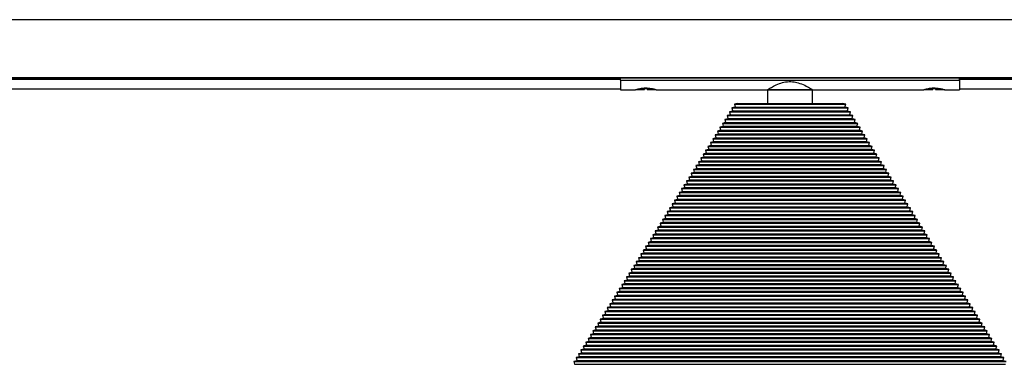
# Model space of a CAD drawing. Header units: millimetres. Extents: x 133 to 3132, y 431 to 1513.
# Tile 5 of 11: x 1204 to 1552, y 871 to 993. Entities that reach past the tile are written whole.
import ezdxf

# ---------------------------------------------------------------- set-up
doc = ezdxf.new("R2010")
doc.units = ezdxf.units.MM

msp = doc.modelspace()

# ---------------------------------------------------------------- linework, layer by layer
at = {"color": 7, "linetype": 'Continuous', "lineweight": 25}
for p, q in [((2726.6, 993.04), (226.6, 993.04)), ((226.6, 972.6), (2726.6, 972.6)), ((2726.6, 972.54), (226.6, 972.54)), ((991.6, 972.3), (1416.6, 972.3)), ((1416.6, 971.94), (991.6, 971.94)), ((1416.6, 972.54), (1416.6, 972.51)), ((1416.6, 971.72), (1416.6, 972.51)), ((1416.6, 972.51), (1536.6, 972.51)), ((1416.6, 972.51), (1418.1, 972.51)), ((1418.1, 972.54), (1418.1, 972.51)), ((1419.6, 972.54), (1419.6, 972.51)), ((1422.15, 972.54), (1422.15, 972.51)), ((1423.22, 972.54), (1423.25, 972.51)), ((1428.2, 972.54), (1428.2, 972.51)), ((1428.2, 972.51), (1520.1, 972.51)), ((1520.1, 972.54), (1520.1, 972.51)), ((1524.15, 972.54), (1524.15, 972.51)), ((1525.1, 972.54), (1525.14, 972.51)), ((1530.2, 972.54), (1530.2, 972.51)), ((1530.2, 972.51), (1536.6, 972.51)), ((1536.6, 972.54), (1536.6, 972.51)), ((1536.6, 971.72), (1536.6, 972.51)), ((1536.6, 972.3), (1961.6, 972.3)), ((1961.6, 971.94), (1536.6, 971.94)), ((991.6, 968.59), (1416.6, 968.59)), ((1416.6, 971.72), (1536.6, 971.72)), ((1416.6, 971.72), (1416.6, 968.29)), ((1422.4, 968.38), (1425.1, 968.38)), ((1426.16, 968.63), (1425.16, 968.63)), ((1426.1, 968.38), (1428.85, 968.38)), ((1428.85, 968.38), (1428.74, 968.41)), ((1524.35, 968.38), (1527.1, 968.38)), ((1528.05, 968.63), (1527.05, 968.63)), ((1528.1, 968.38), (1530.81, 968.38)), ((1536.6, 971.72), (1536.6, 968.29)), ((1536.6, 968.59), (1961.6, 968.59)), ((1416.6, 968.29), (1421.85, 968.29)), ((1429.3, 968.29), (1468.6, 968.29)), ((1468.6, 968.29), (1468.6, 963.48)), ((1484.6, 968.29), (1468.6, 968.29)), ((1468.6, 968.29), (1484.6, 968.29)), ((1484.6, 968.29), (1523.85, 968.29)), ((1484.6, 963.48), (1484.6, 968.29)), ((1531.3, 968.29), (1536.6, 968.29)), ((1457.11, 962.12), (1456.06, 961.86)), ((1456.06, 961.86), (1456.31, 960.85)), ((1456.06, 961.86), (1497.15, 961.86)), ((1457.95, 963.48), (1456.91, 963.22)), ((1456.91, 963.22), (1457.16, 962.2)), ((1456.91, 963.22), (1496.3, 963.22)), ((1457.16, 962.2), (1457.11, 962.12)), ((1457.11, 962.12), (1496.1, 962.12)), ((1457.16, 962.2), (1496.05, 962.2)), ((1457.95, 963.48), (1495.25, 963.48)), ((1496.3, 963.22), (1495.25, 963.48)), ((1496.05, 962.2), (1496.3, 963.22)), ((1496.1, 962.12), (1496.05, 962.2)), ((1497.15, 961.86), (1496.1, 962.12)), ((1496.9, 960.85), (1497.15, 961.86)), ((1454.56, 958.05), (1453.52, 957.79)), ((1455.41, 959.41), (1454.36, 959.15)), ((1454.36, 959.15), (1454.61, 958.13)), ((1454.36, 959.15), (1498.84, 959.15)), ((1454.61, 958.13), (1454.56, 958.05)), ((1454.56, 958.05), (1498.65, 958.05)), ((1454.61, 958.13), (1498.59, 958.13)), ((1456.26, 960.76), (1455.21, 960.5)), ((1455.21, 960.5), (1455.46, 959.49)), ((1455.21, 960.5), (1498, 960.5)), ((1455.46, 959.49), (1455.41, 959.41)), ((1455.41, 959.41), (1497.8, 959.41)), ((1455.46, 959.49), (1497.74, 959.49)), ((1456.31, 960.85), (1456.26, 960.76)), ((1456.26, 960.76), (1496.95, 960.76)), ((1456.31, 960.85), (1496.9, 960.85)), ((1496.95, 960.76), (1496.9, 960.85)), ((1498, 960.5), (1496.95, 960.76)), ((1497.74, 959.49), (1498, 960.5)), ((1497.8, 959.41), (1497.74, 959.49)), ((1498.84, 959.15), (1497.8, 959.41)), ((1498.59, 958.13), (1498.84, 959.15)), ((1498.65, 958.05), (1498.59, 958.13)), ((1499.69, 957.79), (1498.65, 958.05)), ((1452.87, 955.33), (1451.82, 955.08)), ((1451.82, 955.08), (1452.07, 954.06)), ((1451.82, 955.08), (1501.39, 955.08)), ((1453.71, 956.69), (1452.67, 956.43)), ((1452.67, 956.43), (1452.92, 955.42)), ((1452.67, 956.43), (1500.54, 956.43)), ((1452.92, 955.42), (1452.87, 955.33)), ((1452.87, 955.33), (1500.34, 955.33)), ((1452.92, 955.42), (1500.29, 955.42)), ((1453.52, 957.79), (1453.77, 956.78)), ((1453.52, 957.79), (1499.69, 957.79)), ((1453.77, 956.78), (1453.71, 956.69)), ((1453.71, 956.69), (1499.49, 956.69)), ((1453.77, 956.78), (1499.44, 956.78)), ((1499.44, 956.78), (1499.69, 957.79)), ((1499.49, 956.69), (1499.44, 956.78)), ((1500.54, 956.43), (1499.49, 956.69)), ((1500.29, 955.42), (1500.54, 956.43)), ((1500.34, 955.33), (1500.29, 955.42)), ((1501.39, 955.08), (1500.34, 955.33)), ((1501.14, 954.06), (1501.39, 955.08)), ((1450.32, 951.26), (1449.28, 951.01)), ((1449.28, 951.01), (1449.53, 949.99)), ((1449.28, 951.01), (1503.93, 951.01)), ((1451.17, 952.62), (1450.12, 952.36)), ((1450.12, 952.36), (1450.38, 951.35)), ((1450.12, 952.36), (1503.08, 952.36)), ((1450.38, 951.35), (1450.32, 951.26)), ((1450.32, 951.26), (1502.89, 951.26)), ((1450.38, 951.35), (1502.83, 951.35)), ((1452.02, 953.98), (1450.97, 953.72)), ((1450.97, 953.72), (1451.22, 952.71)), ((1450.97, 953.72), (1502.23, 953.72)), ((1451.22, 952.71), (1451.17, 952.62)), ((1451.17, 952.62), (1502.04, 952.62)), ((1451.22, 952.71), (1501.98, 952.71)), ((1452.07, 954.06), (1452.02, 953.98)), ((1452.02, 953.98), (1501.19, 953.98)), ((1452.07, 954.06), (1501.14, 954.06)), ((1501.19, 953.98), (1501.14, 954.06)), ((1502.23, 953.72), (1501.19, 953.98)), ((1501.98, 952.71), (1502.23, 953.72)), ((1502.04, 952.62), (1501.98, 952.71)), ((1503.08, 952.36), (1502.04, 952.62)), ((1502.83, 951.35), (1503.08, 952.36)), ((1502.89, 951.26), (1502.83, 951.35)), ((1503.93, 951.01), (1502.89, 951.26)), ((1503.68, 949.99), (1503.93, 951.01)), ((1448.63, 948.55), (1447.58, 948.29)), ((1447.58, 948.29), (1447.83, 947.28)), ((1447.58, 948.29), (1505.63, 948.29)), ((1449.47, 949.91), (1448.43, 949.65)), ((1448.43, 949.65), (1448.68, 948.63)), ((1448.43, 949.65), (1504.78, 949.65)), ((1448.68, 948.63), (1448.63, 948.55)), ((1448.63, 948.55), (1504.58, 948.55)), ((1448.68, 948.63), (1504.53, 948.63)), ((1449.53, 949.99), (1449.47, 949.91)), ((1449.47, 949.91), (1503.73, 949.91)), ((1449.53, 949.99), (1503.68, 949.99)), ((1503.73, 949.91), (1503.68, 949.99)), ((1504.78, 949.65), (1503.73, 949.91)), ((1504.53, 948.63), (1504.78, 949.65)), ((1504.58, 948.55), (1504.53, 948.63)), ((1505.63, 948.29), (1504.58, 948.55)), ((1505.38, 947.28), (1505.63, 948.29)), ((1446.08, 944.48), (1445.04, 944.22)), ((1445.04, 944.22), (1445.29, 943.21)), ((1445.04, 944.22), (1508.17, 944.22)), ((1446.93, 945.84), (1445.89, 945.58)), ((1445.89, 945.58), (1446.14, 944.56)), ((1445.89, 945.58), (1507.32, 945.58)), ((1446.14, 944.56), (1446.08, 944.48)), ((1446.08, 944.48), (1507.12, 944.48)), ((1446.14, 944.56), (1507.07, 944.56)), ((1447.78, 947.19), (1446.73, 946.94)), ((1446.73, 946.94), (1446.98, 945.92)), ((1446.73, 946.94), (1506.47, 946.94)), ((1446.98, 945.92), (1446.93, 945.84)), ((1446.93, 945.84), (1506.28, 945.84)), ((1446.98, 945.92), (1506.22, 945.92)), ((1447.83, 947.28), (1447.78, 947.19)), ((1447.78, 947.19), (1505.43, 947.19)), ((1447.83, 947.28), (1505.38, 947.28)), ((1505.43, 947.19), (1505.38, 947.28)), ((1506.47, 946.94), (1505.43, 947.19)), ((1506.22, 945.92), (1506.47, 946.94)), ((1506.28, 945.84), (1506.22, 945.92)), ((1507.32, 945.58), (1506.28, 945.84)), ((1507.07, 944.56), (1507.32, 945.58)), ((1507.12, 944.48), (1507.07, 944.56)), ((1508.17, 944.22), (1507.12, 944.48)), ((1507.92, 943.21), (1508.17, 944.22)), ((1444.39, 941.77), (1443.34, 941.51)), ((1443.34, 941.51), (1443.59, 940.49)), ((1443.34, 941.51), (1509.87, 941.51)), ((1443.59, 940.49), (1443.54, 940.41)), ((1443.59, 940.49), (1509.62, 940.49)), ((1445.23, 943.12), (1444.19, 942.86)), ((1444.19, 942.86), (1444.44, 941.85)), ((1444.19, 942.86), (1509.02, 942.86)), ((1444.44, 941.85), (1444.39, 941.77)), ((1444.39, 941.77), (1508.82, 941.77)), ((1444.44, 941.85), (1508.77, 941.85)), ((1445.29, 943.21), (1445.23, 943.12)), ((1445.23, 943.12), (1507.97, 943.12)), ((1445.29, 943.21), (1507.92, 943.21)), ((1507.97, 943.12), (1507.92, 943.21)), ((1509.02, 942.86), (1507.97, 943.12)), ((1508.77, 941.85), (1509.02, 942.86)), ((1508.82, 941.77), (1508.77, 941.85)), ((1509.87, 941.51), (1508.82, 941.77)), ((1509.62, 940.49), (1509.87, 941.51)), ((1509.67, 940.41), (1509.62, 940.49)), ((1441.84, 937.7), (1440.8, 937.44)), ((1440.8, 937.44), (1441.05, 936.42)), ((1440.8, 937.44), (1512.41, 937.44)), ((1442.69, 939.05), (1441.65, 938.79)), ((1441.65, 938.79), (1441.9, 937.78)), ((1441.65, 938.79), (1511.56, 938.79)), ((1441.9, 937.78), (1441.84, 937.7)), ((1441.84, 937.7), (1511.36, 937.7)), ((1441.9, 937.78), (1511.31, 937.78)), ((1443.54, 940.41), (1442.49, 940.15)), ((1442.49, 940.15), (1442.74, 939.14)), ((1442.49, 940.15), (1510.71, 940.15)), ((1442.74, 939.14), (1442.69, 939.05)), ((1442.69, 939.05), (1510.52, 939.05)), ((1442.74, 939.14), (1510.46, 939.14)), ((1443.54, 940.41), (1509.67, 940.41)), ((1510.71, 940.15), (1509.67, 940.41)), ((1510.46, 939.14), (1510.71, 940.15)), ((1510.52, 939.05), (1510.46, 939.14)), ((1511.56, 938.79), (1510.52, 939.05)), ((1511.31, 937.78), (1511.56, 938.79)), ((1511.36, 937.7), (1511.31, 937.78)), ((1512.41, 937.44), (1511.36, 937.7)), ((1512.16, 936.42), (1512.41, 937.44)), ((1439.3, 933.62), (1438.25, 933.37)), ((1440.15, 934.98), (1439.1, 934.72)), ((1439.1, 934.72), (1439.35, 933.71)), ((1439.1, 934.72), (1514.1, 934.72)), ((1439.35, 933.71), (1439.3, 933.62)), ((1439.3, 933.62), (1513.91, 933.62)), ((1439.35, 933.71), (1513.85, 933.71)), ((1441, 936.34), (1439.95, 936.08)), ((1439.95, 936.08), (1440.2, 935.07)), ((1439.95, 936.08), (1513.26, 936.08)), ((1440.2, 935.07), (1440.15, 934.98)), ((1440.15, 934.98), (1513.06, 934.98)), ((1440.2, 935.07), (1513.01, 935.07)), ((1441.05, 936.42), (1441, 936.34)), ((1441, 936.34), (1512.21, 936.34)), ((1441.05, 936.42), (1512.16, 936.42)), ((1512.21, 936.34), (1512.16, 936.42)), ((1513.26, 936.08), (1512.21, 936.34)), ((1513.01, 935.07), (1513.26, 936.08)), ((1513.06, 934.98), (1513.01, 935.07)), ((1514.1, 934.72), (1513.06, 934.98)), ((1513.85, 933.71), (1514.1, 934.72)), ((1513.91, 933.62), (1513.85, 933.71)), ((1514.95, 933.37), (1513.91, 933.62)), ((1437.6, 930.91), (1436.56, 930.65)), ((1436.56, 930.65), (1436.81, 929.64)), ((1436.56, 930.65), (1516.65, 930.65)), ((1438.45, 932.27), (1437.41, 932.01)), ((1437.41, 932.01), (1437.66, 931)), ((1437.41, 932.01), (1515.8, 932.01)), ((1437.66, 931), (1437.6, 930.91)), ((1437.6, 930.91), (1515.6, 930.91)), ((1437.66, 931), (1515.55, 931)), ((1438.25, 933.37), (1438.5, 932.35)), ((1438.25, 933.37), (1514.95, 933.37)), ((1438.5, 932.35), (1438.45, 932.27)), ((1438.45, 932.27), (1514.76, 932.27)), ((1438.5, 932.35), (1514.7, 932.35)), ((1514.7, 932.35), (1514.95, 933.37)), ((1514.76, 932.27), (1514.7, 932.35)), ((1515.8, 932.01), (1514.76, 932.27)), ((1515.55, 931), (1515.8, 932.01)), ((1515.6, 930.91), (1515.55, 931)), ((1516.65, 930.65), (1515.6, 930.91)), ((1516.4, 929.64), (1516.65, 930.65)), ((1435.06, 926.84), (1434.02, 926.58)), ((1434.02, 926.58), (1434.27, 925.57)), ((1434.02, 926.58), (1519.19, 926.58)), ((1435.91, 928.2), (1434.86, 927.94)), ((1434.86, 927.94), (1435.11, 926.92)), ((1434.86, 927.94), (1518.34, 927.94)), ((1435.11, 926.92), (1435.06, 926.84)), ((1435.06, 926.84), (1518.15, 926.84)), ((1435.11, 926.92), (1518.09, 926.92)), ((1436.76, 929.55), (1435.71, 929.3)), ((1435.71, 929.3), (1435.96, 928.28)), ((1435.71, 929.3), (1517.5, 929.3)), ((1435.96, 928.28), (1435.91, 928.2)), ((1435.91, 928.2), (1517.3, 928.2)), ((1435.96, 928.28), (1517.25, 928.28)), ((1436.81, 929.64), (1436.76, 929.55)), ((1436.76, 929.55), (1516.45, 929.55)), ((1436.81, 929.64), (1516.4, 929.64)), ((1516.45, 929.55), (1516.4, 929.64)), ((1517.5, 929.3), (1516.45, 929.55)), ((1517.25, 928.28), (1517.5, 929.3)), ((1517.3, 928.2), (1517.25, 928.28)), ((1518.34, 927.94), (1517.3, 928.2)), ((1518.09, 926.92), (1518.34, 927.94)), ((1518.15, 926.84), (1518.09, 926.92)), ((1519.19, 926.58), (1518.15, 926.84)), ((1518.94, 925.57), (1519.19, 926.58)), ((1433.36, 924.13), (1432.32, 923.87)), ((1432.32, 923.87), (1432.57, 922.85)), ((1432.32, 923.87), (1520.89, 923.87)), ((1434.21, 925.48), (1433.17, 925.23)), ((1433.17, 925.23), (1433.42, 924.21)), ((1433.17, 925.23), (1520.04, 925.23)), ((1433.42, 924.21), (1433.36, 924.13)), ((1433.36, 924.13), (1519.84, 924.13)), ((1433.42, 924.21), (1519.79, 924.21)), ((1434.27, 925.57), (1434.21, 925.48)), ((1434.21, 925.48), (1518.99, 925.48)), ((1434.27, 925.57), (1518.94, 925.57)), ((1518.99, 925.48), (1518.94, 925.57)), ((1520.04, 925.23), (1518.99, 925.48)), ((1519.79, 924.21), (1520.04, 925.23)), ((1519.84, 924.13), (1519.79, 924.21)), ((1520.89, 923.87), (1519.84, 924.13)), ((1520.64, 922.85), (1520.89, 923.87)), ((1430.82, 920.06), (1429.78, 919.8)), ((1429.78, 919.8), (1430.03, 918.78)), ((1429.78, 919.8), (1523.43, 919.8)), ((1431.67, 921.41), (1430.62, 921.15)), ((1430.62, 921.15), (1430.87, 920.14)), ((1430.62, 921.15), (1522.58, 921.15)), ((1430.87, 920.14), (1430.82, 920.06)), ((1430.82, 920.06), (1522.39, 920.06)), ((1430.87, 920.14), (1522.33, 920.14)), ((1432.52, 922.77), (1431.47, 922.51)), ((1431.47, 922.51), (1431.72, 921.5)), ((1431.47, 922.51), (1521.74, 922.51)), ((1431.72, 921.5), (1431.67, 921.41)), ((1431.67, 921.41), (1521.54, 921.41)), ((1431.72, 921.5), (1521.49, 921.5)), ((1432.57, 922.85), (1432.52, 922.77)), ((1432.52, 922.77), (1520.69, 922.77)), ((1432.57, 922.85), (1520.64, 922.85)), ((1520.69, 922.77), (1520.64, 922.85)), ((1521.74, 922.51), (1520.69, 922.77)), ((1521.49, 921.5), (1521.74, 922.51)), ((1521.54, 921.41), (1521.49, 921.5)), ((1522.58, 921.15), (1521.54, 921.41)), ((1522.33, 920.14), (1522.58, 921.15)), ((1522.39, 920.06), (1522.33, 920.14)), ((1523.43, 919.8), (1522.39, 920.06)), ((1523.18, 918.78), (1523.43, 919.8)), ((1429.13, 917.34), (1428.08, 917.08)), ((1428.08, 917.08), (1428.33, 916.07)), ((1428.08, 917.08), (1525.13, 917.08)), ((1428.33, 916.07), (1428.28, 915.99)), ((1428.33, 916.07), (1524.88, 916.07)), ((1429.97, 918.7), (1428.93, 918.44)), ((1428.93, 918.44), (1429.18, 917.43)), ((1428.93, 918.44), (1524.28, 918.44)), ((1429.18, 917.43), (1429.13, 917.34)), ((1429.13, 917.34), (1524.08, 917.34)), ((1429.18, 917.43), (1524.03, 917.43)), ((1430.03, 918.78), (1429.97, 918.7)), ((1429.97, 918.7), (1523.23, 918.7)), ((1430.03, 918.78), (1523.18, 918.78)), ((1523.23, 918.7), (1523.18, 918.78)), ((1524.28, 918.44), (1523.23, 918.7)), ((1524.03, 917.43), (1524.28, 918.44)), ((1524.08, 917.34), (1524.03, 917.43)), ((1525.13, 917.08), (1524.08, 917.34)), ((1524.88, 916.07), (1525.13, 917.08)), ((1524.93, 915.99), (1524.88, 916.07)), ((1426.58, 913.27), (1425.54, 913.01)), ((1425.54, 913.01), (1425.79, 912)), ((1425.54, 913.01), (1527.67, 913.01)), ((1427.43, 914.63), (1426.38, 914.37)), ((1426.38, 914.37), (1426.63, 913.36)), ((1426.38, 914.37), (1526.82, 914.37)), ((1426.63, 913.36), (1426.58, 913.27)), ((1426.58, 913.27), (1526.63, 913.27)), ((1426.63, 913.36), (1526.57, 913.36)), ((1428.28, 915.99), (1427.23, 915.73)), ((1427.23, 915.73), (1427.48, 914.71)), ((1427.23, 915.73), (1525.97, 915.73)), ((1427.48, 914.71), (1427.43, 914.63)), ((1427.43, 914.63), (1525.78, 914.63)), ((1427.48, 914.71), (1525.72, 914.71)), ((1428.28, 915.99), (1524.93, 915.99)), ((1525.97, 915.73), (1524.93, 915.99)), ((1525.72, 914.71), (1525.97, 915.73)), ((1525.78, 914.63), (1525.72, 914.71)), ((1526.82, 914.37), (1525.78, 914.63)), ((1526.57, 913.36), (1526.82, 914.37)), ((1526.63, 913.27), (1526.57, 913.36)), ((1527.67, 913.01), (1526.63, 913.27)), ((1527.42, 912), (1527.67, 913.01)), ((1424.04, 909.2), (1422.99, 908.94)), ((1424.89, 910.56), (1423.84, 910.3)), ((1423.84, 910.3), (1424.09, 909.29)), ((1423.84, 910.3), (1529.37, 910.3)), ((1424.09, 909.29), (1424.04, 909.2)), ((1424.04, 909.2), (1529.17, 909.2)), ((1424.09, 909.29), (1529.12, 909.29)), ((1425.73, 911.91), (1424.69, 911.66)), ((1424.69, 911.66), (1424.94, 910.64)), ((1424.69, 911.66), (1528.52, 911.66)), ((1424.94, 910.64), (1424.89, 910.56)), ((1424.89, 910.56), (1528.32, 910.56)), ((1424.94, 910.64), (1528.27, 910.64)), ((1425.79, 912), (1425.73, 911.91)), ((1425.73, 911.91), (1527.47, 911.91)), ((1425.79, 912), (1527.42, 912)), ((1527.47, 911.91), (1527.42, 912)), ((1528.52, 911.66), (1527.47, 911.91)), ((1528.27, 910.64), (1528.52, 911.66)), ((1528.32, 910.56), (1528.27, 910.64)), ((1529.37, 910.3), (1528.32, 910.56)), ((1529.12, 909.29), (1529.37, 910.3)), ((1529.17, 909.2), (1529.12, 909.29)), ((1530.21, 908.94), (1529.17, 909.2)), ((1422.34, 906.49), (1421.3, 906.23)), ((1421.3, 906.23), (1421.55, 905.21)), ((1421.3, 906.23), (1531.91, 906.23)), ((1423.19, 907.84), (1422.15, 907.59)), ((1422.15, 907.59), (1422.4, 906.57)), ((1422.15, 907.59), (1531.06, 907.59)), ((1422.4, 906.57), (1422.34, 906.49)), ((1422.34, 906.49), (1530.86, 906.49)), ((1422.4, 906.57), (1530.81, 906.57)), ((1422.99, 908.94), (1423.24, 907.93)), ((1422.99, 908.94), (1530.21, 908.94)), ((1423.24, 907.93), (1423.19, 907.84)), ((1423.19, 907.84), (1530.02, 907.84)), ((1423.24, 907.93), (1529.96, 907.93)), ((1529.96, 907.93), (1530.21, 908.94)), ((1530.02, 907.84), (1529.96, 907.93)), ((1531.06, 907.59), (1530.02, 907.84)), ((1530.81, 906.57), (1531.06, 907.59)), ((1530.86, 906.49), (1530.81, 906.57)), ((1531.91, 906.23), (1530.86, 906.49)), ((1531.66, 905.21), (1531.91, 906.23)), ((1419.8, 902.42), (1418.75, 902.16)), ((1418.75, 902.16), (1419, 901.14)), ((1418.75, 902.16), (1534.45, 902.16)), ((1420.65, 903.77), (1419.6, 903.52)), ((1419.6, 903.52), (1419.85, 902.5)), ((1419.6, 903.52), (1533.61, 903.52)), ((1419.85, 902.5), (1419.8, 902.42)), ((1419.8, 902.42), (1533.41, 902.42)), ((1419.85, 902.5), (1533.36, 902.5)), ((1421.49, 905.13), (1420.45, 904.87)), ((1420.45, 904.87), (1420.7, 903.86)), ((1420.45, 904.87), (1532.76, 904.87)), ((1420.7, 903.86), (1420.65, 903.77)), ((1420.65, 903.77), (1532.56, 903.77)), ((1420.7, 903.86), (1532.51, 903.86)), ((1421.55, 905.21), (1421.49, 905.13)), ((1421.49, 905.13), (1531.71, 905.13)), ((1421.55, 905.21), (1531.66, 905.21)), ((1531.71, 905.13), (1531.66, 905.21)), ((1532.76, 904.87), (1531.71, 905.13)), ((1532.51, 903.86), (1532.76, 904.87)), ((1532.56, 903.77), (1532.51, 903.86)), ((1533.61, 903.52), (1532.56, 903.77)), ((1533.36, 902.5), (1533.61, 903.52)), ((1533.41, 902.42), (1533.36, 902.5)), ((1534.45, 902.16), (1533.41, 902.42)), ((1534.2, 901.14), (1534.45, 902.16)), ((1418.1, 899.7), (1417.06, 899.44)), ((1417.06, 899.44), (1417.31, 898.43)), ((1417.06, 899.44), (1536.15, 899.44)), ((1418.95, 901.06), (1417.91, 900.8)), ((1417.91, 900.8), (1418.16, 899.79)), ((1417.91, 900.8), (1535.3, 900.8)), ((1418.16, 899.79), (1418.1, 899.7)), ((1418.1, 899.7), (1535.1, 899.7)), ((1418.16, 899.79), (1535.05, 899.79)), ((1419, 901.14), (1418.95, 901.06)), ((1418.95, 901.06), (1534.26, 901.06)), ((1419, 901.14), (1534.2, 901.14)), ((1534.26, 901.06), (1534.2, 901.14)), ((1535.3, 900.8), (1534.26, 901.06)), ((1535.05, 899.79), (1535.3, 900.8)), ((1535.1, 899.7), (1535.05, 899.79)), ((1536.15, 899.44), (1535.1, 899.7)), ((1535.9, 898.43), (1536.15, 899.44)), ((1415.56, 895.63), (1414.51, 895.37)), ((1414.51, 895.37), (1414.76, 894.36)), ((1414.51, 895.37), (1538.69, 895.37)), ((1416.41, 896.99), (1415.36, 896.73)), ((1415.36, 896.73), (1415.61, 895.72)), ((1415.36, 896.73), (1537.85, 896.73)), ((1415.61, 895.72), (1415.56, 895.63)), ((1415.56, 895.63), (1537.65, 895.63)), ((1415.61, 895.72), (1537.59, 895.72)), ((1417.26, 898.35), (1416.21, 898.09)), ((1416.21, 898.09), (1416.46, 897.07)), ((1416.21, 898.09), (1537, 898.09)), ((1416.46, 897.07), (1416.41, 896.99)), ((1416.41, 896.99), (1536.8, 896.99)), ((1416.46, 897.07), (1536.75, 897.07)), ((1417.31, 898.43), (1417.26, 898.35)), ((1417.26, 898.35), (1535.95, 898.35)), ((1417.31, 898.43), (1535.9, 898.43)), ((1535.95, 898.35), (1535.9, 898.43)), ((1537, 898.09), (1535.95, 898.35)), ((1536.75, 897.07), (1537, 898.09)), ((1536.8, 896.99), (1536.75, 897.07)), ((1537.85, 896.73), (1536.8, 896.99)), ((1537.59, 895.72), (1537.85, 896.73)), ((1537.65, 895.63), (1537.59, 895.72)), ((1538.69, 895.37), (1537.65, 895.63)), ((1538.44, 894.36), (1538.69, 895.37)), ((1413.86, 892.92), (1412.82, 892.66)), ((1412.82, 892.66), (1413.07, 891.65)), ((1412.82, 892.66), (1540.39, 892.66)), ((1414.71, 894.28), (1413.67, 894.02)), ((1413.67, 894.02), (1413.92, 893)), ((1413.67, 894.02), (1539.54, 894.02)), ((1413.92, 893), (1413.86, 892.92)), ((1413.86, 892.92), (1539.34, 892.92)), ((1413.92, 893), (1539.29, 893)), ((1414.76, 894.36), (1414.71, 894.28)), ((1414.71, 894.28), (1538.5, 894.28)), ((1414.76, 894.36), (1538.44, 894.36)), ((1538.5, 894.28), (1538.44, 894.36)), ((1539.54, 894.02), (1538.5, 894.28)), ((1539.29, 893), (1539.54, 894.02)), ((1539.34, 892.92), (1539.29, 893)), ((1540.39, 892.66), (1539.34, 892.92)), ((1540.14, 891.65), (1540.39, 892.66)), ((1411.32, 888.85), (1410.27, 888.59)), ((1410.27, 888.59), (1410.53, 887.58)), ((1410.27, 888.59), (1542.93, 888.59)), ((1412.17, 890.2), (1411.12, 889.95)), ((1411.12, 889.95), (1411.37, 888.93)), ((1411.12, 889.95), (1542.08, 889.95)), ((1411.37, 888.93), (1411.32, 888.85)), ((1411.32, 888.85), (1541.89, 888.85)), ((1411.37, 888.93), (1541.83, 888.93)), ((1413.02, 891.56), (1411.97, 891.3)), ((1411.97, 891.3), (1412.22, 890.29)), ((1411.97, 891.3), (1541.24, 891.3)), ((1412.22, 890.29), (1412.17, 890.2)), ((1412.17, 890.2), (1541.04, 890.2)), ((1412.22, 890.29), (1540.99, 890.29)), ((1413.07, 891.65), (1413.02, 891.56)), ((1413.02, 891.56), (1540.19, 891.56)), ((1413.07, 891.65), (1540.14, 891.65)), ((1540.19, 891.56), (1540.14, 891.65)), ((1541.24, 891.3), (1540.19, 891.56)), ((1540.99, 890.29), (1541.24, 891.3)), ((1541.04, 890.2), (1540.99, 890.29)), ((1542.08, 889.95), (1541.04, 890.2)), ((1541.83, 888.93), (1542.08, 889.95)), ((1541.89, 888.85), (1541.83, 888.93)), ((1542.93, 888.59), (1541.89, 888.85)), ((1542.68, 887.58), (1542.93, 888.59)), ((1408.78, 884.78), (1407.73, 884.52)), ((1409.62, 886.13), (1408.58, 885.88)), ((1408.58, 885.88), (1408.83, 884.86)), ((1408.58, 885.88), (1544.63, 885.88)), ((1408.83, 884.86), (1408.78, 884.78)), ((1408.78, 884.78), (1544.43, 884.78)), ((1408.83, 884.86), (1544.38, 884.86)), ((1410.47, 887.49), (1409.43, 887.23)), ((1409.43, 887.23), (1409.68, 886.22)), ((1409.43, 887.23), (1543.78, 887.23)), ((1409.68, 886.22), (1409.62, 886.13)), ((1409.62, 886.13), (1543.58, 886.13)), ((1409.68, 886.22), (1543.53, 886.22)), ((1410.53, 887.58), (1410.47, 887.49)), ((1410.47, 887.49), (1542.74, 887.49)), ((1410.53, 887.58), (1542.68, 887.58)), ((1542.74, 887.49), (1542.68, 887.58)), ((1543.78, 887.23), (1542.74, 887.49)), ((1543.53, 886.22), (1543.78, 887.23)), ((1543.58, 886.13), (1543.53, 886.22)), ((1544.63, 885.88), (1543.58, 886.13)), ((1544.38, 884.86), (1544.63, 885.88)), ((1544.43, 884.78), (1544.38, 884.86)), ((1545.48, 884.52), (1544.43, 884.78)), ((1407.08, 882.06), (1406.04, 881.81)), ((1406.04, 881.81), (1406.29, 880.79)), ((1406.04, 881.81), (1547.17, 881.81)), ((1407.93, 883.42), (1406.88, 883.16)), ((1406.88, 883.16), (1407.13, 882.15)), ((1406.88, 883.16), (1546.32, 883.16)), ((1407.13, 882.15), (1407.08, 882.06)), ((1407.08, 882.06), (1546.13, 882.06)), ((1407.13, 882.15), (1546.07, 882.15)), ((1407.73, 884.52), (1407.98, 883.5)), ((1407.73, 884.52), (1545.48, 884.52)), ((1407.98, 883.5), (1407.93, 883.42)), ((1407.93, 883.42), (1545.28, 883.42)), ((1407.98, 883.5), (1545.23, 883.5)), ((1545.23, 883.5), (1545.48, 884.52)), ((1545.28, 883.42), (1545.23, 883.5)), ((1546.32, 883.16), (1545.28, 883.42)), ((1546.07, 882.15), (1546.32, 883.16)), ((1546.13, 882.06), (1546.07, 882.15)), ((1547.17, 881.81), (1546.13, 882.06)), ((1546.92, 880.79), (1547.17, 881.81)), ((1404.54, 877.99), (1403.49, 877.73)), ((1403.49, 877.73), (1403.74, 876.72)), ((1403.49, 877.73), (1549.72, 877.73)), ((1405.38, 879.35), (1404.34, 879.09)), ((1404.34, 879.09), (1404.59, 878.08)), ((1404.34, 879.09), (1548.87, 879.09)), ((1404.59, 878.08), (1404.54, 877.99)), ((1404.54, 877.99), (1548.67, 877.99)), ((1404.59, 878.08), (1548.62, 878.08)), ((1406.23, 880.71), (1405.19, 880.45)), ((1405.19, 880.45), (1405.44, 879.43)), ((1405.19, 880.45), (1548.02, 880.45)), ((1405.44, 879.43), (1405.38, 879.35)), ((1405.38, 879.35), (1547.82, 879.35)), ((1405.44, 879.43), (1547.77, 879.43)), ((1406.29, 880.79), (1406.23, 880.71)), ((1406.23, 880.71), (1546.97, 880.71)), ((1406.29, 880.79), (1546.92, 880.79)), ((1546.97, 880.71), (1546.92, 880.79)), ((1548.02, 880.45), (1546.97, 880.71)), ((1547.77, 879.43), (1548.02, 880.45)), ((1547.82, 879.35), (1547.77, 879.43)), ((1548.87, 879.09), (1547.82, 879.35)), ((1548.62, 878.08), (1548.87, 879.09)), ((1548.67, 877.99), (1548.62, 878.08)), ((1549.72, 877.73), (1548.67, 877.99)), ((1549.47, 876.72), (1549.72, 877.73)), ((1402.84, 875.28), (1401.8, 875.02)), ((1401.8, 875.02), (1402.05, 874.01)), ((1401.8, 875.02), (1551.41, 875.02)), ((1403.69, 876.64), (1402.64, 876.38)), ((1402.64, 876.38), (1402.89, 875.36)), ((1402.64, 876.38), (1550.56, 876.38)), ((1402.89, 875.36), (1402.84, 875.28)), ((1402.84, 875.28), (1550.37, 875.28)), ((1402.89, 875.36), (1550.31, 875.36)), ((1403.74, 876.72), (1403.69, 876.64)), ((1403.69, 876.64), (1549.52, 876.64)), ((1403.74, 876.72), (1549.47, 876.72)), ((1549.52, 876.64), (1549.47, 876.72)), ((1550.56, 876.38), (1549.52, 876.64)), ((1550.31, 875.36), (1550.56, 876.38)), ((1550.37, 875.28), (1550.31, 875.36)), ((1551.41, 875.02), (1550.37, 875.28)), ((1551.16, 874.01), (1551.41, 875.02)), ((1401.15, 872.57), (1400.1, 872.31)), ((1400.1, 872.31), (1400.35, 871.29)), ((1400.1, 872.31), (1553.11, 872.31)), ((1400.35, 871.29), (1552.86, 871.29)), ((1401.99, 873.92), (1400.95, 873.66)), ((1400.95, 873.66), (1401.2, 872.65)), ((1400.95, 873.66), (1552.26, 873.66)), ((1401.2, 872.65), (1401.15, 872.57)), ((1401.15, 872.57), (1552.06, 872.57)), ((1401.2, 872.65), (1552.01, 872.65)), ((1402.05, 874.01), (1401.99, 873.92)), ((1401.99, 873.92), (1551.21, 873.92)), ((1402.05, 874.01), (1551.16, 874.01)), ((1551.21, 873.92), (1551.16, 874.01)), ((1552.26, 873.66), (1551.21, 873.92)), ((1552.01, 872.65), (1552.26, 873.66)), ((1552.06, 872.57), (1552.01, 872.65)), ((1553.11, 872.31), (1552.06, 872.57))]:
    msp.add_line(p, q, dxfattribs=at)
at = {"color": 7, "linetype": 'Continuous', "lineweight": 25, "flags": 128}
for points in [[(1423.47, 972.54), (1423.47, 972.52), (1423.48, 972.51)], [(1427.87, 972.54), (1427.86, 972.52), (1427.86, 972.51)], [(1525.35, 972.51), (1525.35, 972.52), (1525.34, 972.54)], [(1529.73, 972.51), (1529.74, 972.52), (1529.74, 972.54)], [(1426.05, 968.63), (1426.06, 968.52), (1426.07, 968.44), (1426.09, 968.39), (1426.1, 968.38), (1426.12, 968.39), (1426.13, 968.44), (1426.15, 968.52), (1426.16, 968.63)], [(1527.05, 968.63), (1527.06, 968.52), (1527.07, 968.44), (1527.09, 968.39), (1527.1, 968.38), (1527.12, 968.39), (1527.13, 968.44), (1527.15, 968.52), (1527.16, 968.63)]]:
    msp.add_lwpolyline(points, dxfattribs=at)
at = {"color": 7, "linetype": 'Continuous', "lineweight": 25}
for centre, start, end in [((1424.67, 968.61), 331.9229, 2.3786), ((1528.54, 968.61), 177.6214, 208.0771)]:
    msp.add_arc(centre, 0.493, start, end, dxfattribs=at)
for points, knots in [([(1428.08, 972.51), (1428.08, 972.51), (1428.09, 972.52), (1428.1, 972.53), (1428.1, 972.54)], [0, 0, 0, 0, 0.240123, 1, 1, 1, 1]), ([(1529.97, 972.51), (1529.97, 972.51), (1529.98, 972.52), (1529.99, 972.53), (1529.99, 972.54)], [0, 0, 0, 0, 0.240123, 1, 1, 1, 1]), ([(1421.85, 968.29), (1421.89, 968.31), (1421.97, 968.33), (1422.59, 968.5), (1423.51, 968.7), (1424.68, 968.86), (1425.95, 968.89), (1427.16, 968.79), (1428.2, 968.6), (1428.96, 968.41), (1429.35, 968.29), (1429.31, 968.3), (1429.3, 968.31)], [0, 0, 0, 0, 0.104171, 0.20824, 0.315012, 0.424139, 0.530179, 0.632423, 0.736104, 0.844106, 0.952783, 1, 1, 1, 1]), ([(1428.74, 968.41), (1428.74, 968.41), (1428.7, 968.43), (1428.48, 968.48), (1428.07, 968.58), (1427.57, 968.68), (1426.6, 968.8), (1425.52, 968.84), (1424.42, 968.77), (1423.47, 968.63), (1422.78, 968.48), (1422.39, 968.38), (1422.4, 968.39), (1422.4, 968.39)], [0, 0, 0, 0, 0.000891, 0.120402, 0.121161, 0.238401, 0.351789, 0.465702, 0.58346, 0.702378, 0.818695, 0.933862, 1, 1, 1, 1]), ([(1468.6, 968.29), (1468.63, 968.31), (1468.69, 968.35), (1469.35, 968.77), (1470.72, 969.56), (1472.65, 970.47), (1475.02, 971.16), (1477.41, 971.25), (1479.78, 970.75), (1481.92, 969.86), (1483.67, 968.88), (1484.51, 968.35), (1484.58, 968.31), (1484.6, 968.29)], [0, 0, 0, 0, 0.053817, 0.141906, 0.236616, 0.345785, 0.439986, 0.534823, 0.616172, 0.725638, 0.836474, 0.950451, 1, 1, 1, 1]), ([(1523.85, 968.29), (1523.89, 968.31), (1523.97, 968.33), (1524.59, 968.5), (1525.51, 968.7), (1526.68, 968.86), (1527.95, 968.89), (1529.16, 968.79), (1530.2, 968.6), (1530.96, 968.41), (1531.35, 968.29), (1531.31, 968.3), (1531.3, 968.31)], [0, 0, 0, 0, 0.104171, 0.20824, 0.315012, 0.424139, 0.530179, 0.632423, 0.736104, 0.844106, 0.952783, 1, 1, 1, 1]), ([(1530.81, 968.39), (1530.82, 968.39), (1530.84, 968.38), (1530.53, 968.45), (1529.93, 968.59), (1529.03, 968.74), (1527.99, 968.83), (1526.89, 968.82), (1525.85, 968.71), (1525.03, 968.56), (1524.5, 968.42), (1524.35, 968.38), (1524.35, 968.38), (1524.35, 968.38)], [0, 0, 0, 0, 0.0447731, 0.1395116, 0.2480151, 0.352739, 0.4553283, 0.5602359, 0.668186, 0.7753956, 0.8800292, 0.984579, 1, 1, 1, 1])]:
    msp.add_open_spline(points, degree=3, knots=knots, dxfattribs=at)

doc.saveas('drawing.dxf')
